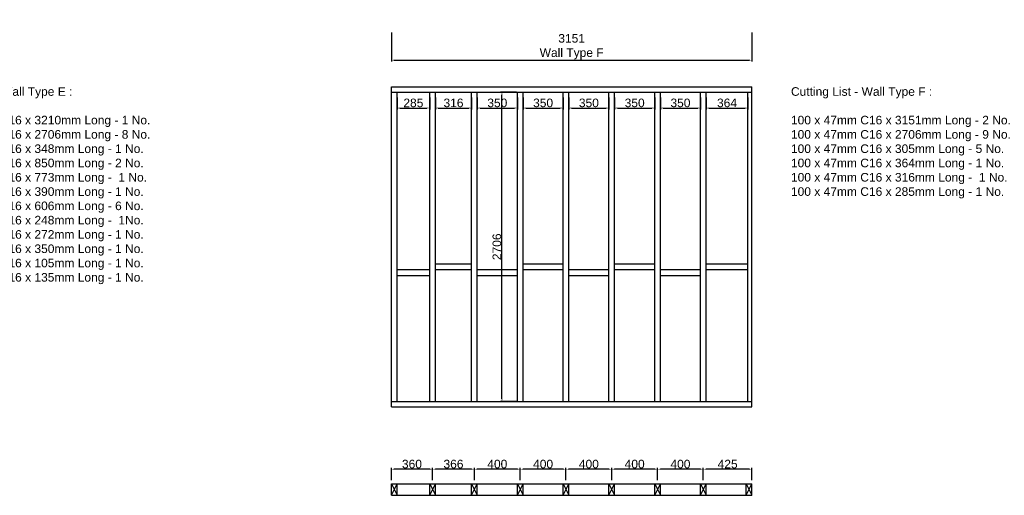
# Model space of a CAD drawing. Extents: x 333785 to 385459, y -97479 to 8502.
# Tile 13 of 89: x 349642 to 358245, y -68087 to -63927. Entities that reach past the tile are written whole.
import ezdxf

# ---------------------------------------------------------------- set-up
doc = ezdxf.new("R2010")
doc.units = 0
doc.header["$LTSCALE"] = 10
doc.layers.get('0').update_dxf_attribs({"color": 1, "linetype": 'CONTINUOUS'})
doc.layers.get('DEFPOINTS').update_dxf_attribs({"linetype": 'CONTINUOUS'})
doc.layers.add('A000T600', color=6, linetype='CONTINUOUS')
doc.styles.add('ARIAL', font='arial.ttf', dxfattribs={"height": 75})
doc.dimstyles.new('AEC-A', dxfattribs={"dimscale": 50, "dimtxt": 28, "dimasz": 2.5, "dimexe": 1.25, "dimexo": 0.625, "dimtad": 1, "dimdec": 1, "dimdsep": 46, "dimtxsty": 'ARIAL', "dimcen": 2.5, "dimadec": 0, "dimazin": 0, "dimtfac": 1, "dimtdec": 0, "dimtmove": 2, "dimatfit": 3, "dimfxl": 1, "dimtolj": 1, "dimtzin": 0, "dimarcsym": 0})

# ---------------------------------------------------------------- blocks, each defined once
blk = doc.blocks.new('*D778')
at = {"layer": 'A000T600', "color": 6, "linetype": 'Continuous', "lineweight": -2, "transparency": 16777216}
for p, q in [((352889.1, -64039.4), (352889.1, -64293.2)), ((356040.1, -64039.4), (356040.1, -64293.2)), ((352913.5, -64281), (356015.6, -64281))]:
    blk.add_line(p, q, dxfattribs=at)
at = {"layer": 'A000T600', "color": 6, "transparency": 16777216}
for points in [[(352913.5, -64276.9), (352913.5, -64285.1), (352889.1, -64281)], [(356015.6, -64276.9), (356015.6, -64285.1), (356040.1, -64281)]]:
    blk.add_solid(points, dxfattribs=at)
at = {"layer": 'DEFPOINTS', "color": 0, "transparency": 16777216}
for p in [(352889.1, -64033.3), (356040.1, -64033.3), (356040.1, -64281)]:
    blk.add_point(p, dxfattribs=at)
at = {"layer": 'A000T600', "color": 7, "transparency": 16777216, "insert": (354464.6, -64163.7), "char_height": 75, "attachment_point": 5, "style": 'ARIAL'}
blk.add_mtext('\\A1;3151\\PWall Type F', dxfattribs=at)
blk = doc.blocks.new('*D840')
at = {"layer": 'A000T600', "color": 6, "linetype": 'Continuous', "lineweight": -2, "transparency": 16777216}
for p, q in [((352889.1, -67953.6), (352889.1, -67846.3)), ((353224.6, -67858.5), (352913.5, -67858.5)), ((353249.1, -67953.6), (353249.1, -67846.3))]:
    blk.add_line(p, q, dxfattribs=at)
at = {"layer": 'A000T600', "color": 6, "transparency": 16777216}
for points in [[(352913.5, -67854.4), (352913.5, -67862.6), (352889.1, -67858.5)], [(353224.6, -67854.4), (353224.6, -67862.6), (353249.1, -67858.5)]]:
    blk.add_solid(points, dxfattribs=at)
at = {"layer": 'DEFPOINTS', "color": 0, "transparency": 16777216}
for p in [(352889.1, -67858.5), (352889.1, -67959.7), (353249.1, -67959.7)]:
    blk.add_point(p, dxfattribs=at)
at = {"layer": 'A000T600', "color": 7, "transparency": 16777216, "insert": (353069.1, -67814.1), "char_height": 75, "attachment_point": 5, "style": 'ARIAL'}
blk.add_mtext('\\A1;360', dxfattribs=at)
blk = doc.blocks.new('*D841')
at = {"layer": 'A000T600', "color": 6, "linetype": 'Continuous', "lineweight": -2, "transparency": 16777216}
for p, q in [((353249.1, -67953.6), (353249.1, -67846.3)), ((353590.6, -67858.5), (353273.5, -67858.5)), ((353615.1, -67953.6), (353615.1, -67846.3))]:
    blk.add_line(p, q, dxfattribs=at)
at = {"layer": 'A000T600', "color": 6, "transparency": 16777216}
for points in [[(353273.5, -67854.4), (353273.5, -67862.6), (353249.1, -67858.5)], [(353590.6, -67854.4), (353590.6, -67862.6), (353615.1, -67858.5)]]:
    blk.add_solid(points, dxfattribs=at)
at = {"layer": 'DEFPOINTS', "color": 0, "transparency": 16777216}
for p in [(353249.1, -67858.5), (353249.1, -67959.7), (353615.1, -67959.7)]:
    blk.add_point(p, dxfattribs=at)
at = {"layer": 'A000T600', "color": 7, "transparency": 16777216, "insert": (353432.1, -67814.1), "char_height": 75, "attachment_point": 5, "style": 'ARIAL'}
blk.add_mtext('\\A1;366', dxfattribs=at)
blk = doc.blocks.new('*D842')
at = {"layer": 'A000T600', "color": 6, "linetype": 'Continuous', "lineweight": -2, "transparency": 16777216}
for p, q in [((353615.1, -67953.6), (353615.1, -67846.3)), ((353990.6, -67858.5), (353639.5, -67858.5)), ((354015.1, -67953.6), (354015.1, -67846.3))]:
    blk.add_line(p, q, dxfattribs=at)
at = {"layer": 'A000T600', "color": 6, "transparency": 16777216}
for points in [[(353639.5, -67854.4), (353639.5, -67862.6), (353615.1, -67858.5)], [(353990.6, -67854.4), (353990.6, -67862.6), (354015.1, -67858.5)]]:
    blk.add_solid(points, dxfattribs=at)
at = {"layer": 'DEFPOINTS', "color": 0, "transparency": 16777216}
for p in [(353615.1, -67858.5), (353615.1, -67959.7), (354015.1, -67959.7)]:
    blk.add_point(p, dxfattribs=at)
at = {"layer": 'A000T600', "color": 7, "transparency": 16777216, "insert": (353815.1, -67814.1), "char_height": 75, "attachment_point": 5, "style": 'ARIAL'}
blk.add_mtext('\\A1;400', dxfattribs=at)
blk = doc.blocks.new('*D843')
at = {"layer": 'A000T600', "color": 6, "linetype": 'Continuous', "lineweight": -2, "transparency": 16777216}
for p, q in [((354015.1, -67953.6), (354015.1, -67846.3)), ((354390.6, -67858.5), (354039.5, -67858.5)), ((354415.1, -67953.6), (354415.1, -67846.3))]:
    blk.add_line(p, q, dxfattribs=at)
at = {"layer": 'A000T600', "color": 6, "transparency": 16777216}
for points in [[(354039.5, -67854.4), (354039.5, -67862.6), (354015.1, -67858.5)], [(354390.6, -67854.4), (354390.6, -67862.6), (354415.1, -67858.5)]]:
    blk.add_solid(points, dxfattribs=at)
at = {"layer": 'DEFPOINTS', "color": 0, "transparency": 16777216}
for p in [(354015.1, -67858.5), (354015.1, -67959.7), (354415.1, -67959.7)]:
    blk.add_point(p, dxfattribs=at)
at = {"layer": 'A000T600', "color": 7, "transparency": 16777216, "insert": (354215.1, -67814.1), "char_height": 75, "attachment_point": 5, "style": 'ARIAL'}
blk.add_mtext('\\A1;400', dxfattribs=at)
blk = doc.blocks.new('*D844')
at = {"layer": 'A000T600', "color": 6, "linetype": 'Continuous', "lineweight": -2, "transparency": 16777216}
for p, q in [((354415.1, -67953.6), (354415.1, -67846.3)), ((354790.6, -67858.5), (354439.5, -67858.5)), ((354815.1, -67953.6), (354815.1, -67846.3))]:
    blk.add_line(p, q, dxfattribs=at)
at = {"layer": 'A000T600', "color": 6, "transparency": 16777216}
for points in [[(354439.5, -67854.4), (354439.5, -67862.6), (354415.1, -67858.5)], [(354790.6, -67854.4), (354790.6, -67862.6), (354815.1, -67858.5)]]:
    blk.add_solid(points, dxfattribs=at)
at = {"layer": 'DEFPOINTS', "color": 0, "transparency": 16777216}
for p in [(354415.1, -67858.5), (354415.1, -67959.7), (354815.1, -67959.7)]:
    blk.add_point(p, dxfattribs=at)
at = {"layer": 'A000T600', "color": 7, "transparency": 16777216, "insert": (354615.1, -67814.1), "char_height": 75, "attachment_point": 5, "style": 'ARIAL'}
blk.add_mtext('\\A1;400', dxfattribs=at)
blk = doc.blocks.new('*D845')
at = {"layer": 'A000T600', "color": 6, "linetype": 'Continuous', "lineweight": -2, "transparency": 16777216}
for p, q in [((354815.1, -67953.6), (354815.1, -67846.3)), ((355190.6, -67858.5), (354839.5, -67858.5)), ((355215.1, -67953.6), (355215.1, -67846.3))]:
    blk.add_line(p, q, dxfattribs=at)
at = {"layer": 'A000T600', "color": 6, "transparency": 16777216}
for points in [[(354839.5, -67854.4), (354839.5, -67862.6), (354815.1, -67858.5)], [(355190.6, -67854.4), (355190.6, -67862.6), (355215.1, -67858.5)]]:
    blk.add_solid(points, dxfattribs=at)
at = {"layer": 'DEFPOINTS', "color": 0, "transparency": 16777216}
for p in [(354815.1, -67858.5), (354815.1, -67959.7), (355215.1, -67959.7)]:
    blk.add_point(p, dxfattribs=at)
at = {"layer": 'A000T600', "color": 7, "transparency": 16777216, "insert": (355015.1, -67814.1), "char_height": 75, "attachment_point": 5, "style": 'ARIAL'}
blk.add_mtext('\\A1;400', dxfattribs=at)
blk = doc.blocks.new('*D846')
at = {"layer": 'A000T600', "color": 6, "linetype": 'Continuous', "lineweight": -2, "transparency": 16777216}
for p, q in [((355215.1, -67953.6), (355215.1, -67846.3)), ((355590.6, -67858.5), (355239.5, -67858.5)), ((355615.1, -67953.6), (355615.1, -67846.3))]:
    blk.add_line(p, q, dxfattribs=at)
at = {"layer": 'A000T600', "color": 6, "transparency": 16777216}
for points in [[(355239.5, -67854.4), (355239.5, -67862.6), (355215.1, -67858.5)], [(355590.6, -67854.4), (355590.6, -67862.6), (355615.1, -67858.5)]]:
    blk.add_solid(points, dxfattribs=at)
at = {"layer": 'DEFPOINTS', "color": 0, "transparency": 16777216}
for p in [(355215.1, -67858.5), (355215.1, -67959.7), (355615.1, -67959.7)]:
    blk.add_point(p, dxfattribs=at)
at = {"layer": 'A000T600', "color": 7, "transparency": 16777216, "insert": (355415.1, -67814.1), "char_height": 75, "attachment_point": 5, "style": 'ARIAL'}
blk.add_mtext('\\A1;400', dxfattribs=at)
blk = doc.blocks.new('*D847')
at = {"layer": 'A000T600', "color": 6, "linetype": 'Continuous', "lineweight": -2, "transparency": 16777216}
for p, q in [((355615.1, -67953.6), (355615.1, -67846.3)), ((356015.6, -67858.5), (355639.5, -67858.5)), ((356040.1, -67953.6), (356040.1, -67846.3))]:
    blk.add_line(p, q, dxfattribs=at)
at = {"layer": 'A000T600', "color": 6, "transparency": 16777216}
for points in [[(355639.5, -67854.4), (355639.5, -67862.6), (355615.1, -67858.5)], [(356015.6, -67854.4), (356015.6, -67862.6), (356040.1, -67858.5)]]:
    blk.add_solid(points, dxfattribs=at)
at = {"layer": 'DEFPOINTS', "color": 0, "transparency": 16777216}
for p in [(355615.1, -67858.5), (355615.1, -67959.7), (356040.1, -67959.7)]:
    blk.add_point(p, dxfattribs=at)
at = {"layer": 'A000T600', "color": 7, "transparency": 16777216, "insert": (355827.6, -67814.1), "char_height": 75, "attachment_point": 5, "style": 'ARIAL'}
blk.add_mtext('\\A1;425', dxfattribs=at)
blk = doc.blocks.new('*D848')
at = {"layer": 'A000T600', "color": 6, "linetype": 'Continuous', "lineweight": -2, "transparency": 16777216}
for p, q in [((353984, -64560.3), (353843.6, -64560.3)), ((353855.9, -67241.9), (353855.9, -64584.8)), ((353984, -67266.3), (353843.6, -67266.3))]:
    blk.add_line(p, q, dxfattribs=at)
at = {"layer": 'A000T600', "color": 6, "transparency": 16777216}
for points in [[(353851.8, -64584.8), (353859.9, -64584.8), (353855.9, -64560.3)], [(353851.8, -67241.9), (353859.9, -67241.9), (353855.9, -67266.3)]]:
    blk.add_solid(points, dxfattribs=at)
at = {"layer": 'DEFPOINTS', "color": 0, "transparency": 16777216}
for p in [(353855.9, -64560.3), (353990.1, -64560.3), (353990.1, -67266.3)]:
    blk.add_point(p, dxfattribs=at)
at = {"layer": 'A000T600', "color": 7, "transparency": 16777216, "insert": (353811.5, -65913.3), "char_height": 75, "attachment_point": 5, "rotation": 90, "style": 'ARIAL'}
blk.add_mtext('\\A1;2706', dxfattribs=at)
blk = doc.blocks.new('*D850')
at = {"layer": 'A000T600', "color": 6, "linetype": 'Continuous', "lineweight": -2, "transparency": 16777216}
for p, q in [((352939.1, -64606.5), (352939.1, -64711.7)), ((353224.1, -64606.5), (353224.1, -64711.7)), ((352963.5, -64699.5), (353199.6, -64699.5))]:
    blk.add_line(p, q, dxfattribs=at)
at = {"layer": 'A000T600', "color": 6, "transparency": 16777216}
for points in [[(352963.5, -64695.4), (352963.5, -64703.5), (352939.1, -64699.5)], [(353199.6, -64695.4), (353199.6, -64703.5), (353224.1, -64699.5)]]:
    blk.add_solid(points, dxfattribs=at)
at = {"layer": 'DEFPOINTS', "color": 0, "transparency": 16777216}
for p in [(352939.1, -64600.4), (353224.1, -64600.4), (353224.1, -64699.5)]:
    blk.add_point(p, dxfattribs=at)
at = {"layer": 'A000T600', "color": 7, "transparency": 16777216, "insert": (353081.6, -64655.1), "char_height": 75, "attachment_point": 5, "style": 'ARIAL'}
blk.add_mtext('\\A1;285', dxfattribs=at)
blk = doc.blocks.new('*D851')
at = {"layer": 'A000T600', "color": 6, "linetype": 'Continuous', "lineweight": -2, "transparency": 16777216}
for p, q in [((353274.1, -64606.5), (353274.1, -64711.7)), ((353590.1, -64606.5), (353590.1, -64711.7)), ((353298.5, -64699.5), (353565.6, -64699.5))]:
    blk.add_line(p, q, dxfattribs=at)
at = {"layer": 'A000T600', "color": 6, "transparency": 16777216}
for points in [[(353298.5, -64695.4), (353298.5, -64703.5), (353274.1, -64699.5)], [(353565.6, -64695.4), (353565.6, -64703.5), (353590.1, -64699.5)]]:
    blk.add_solid(points, dxfattribs=at)
at = {"layer": 'DEFPOINTS', "color": 0, "transparency": 16777216}
for p in [(353274.1, -64600.4), (353590.1, -64600.4), (353590.1, -64699.5)]:
    blk.add_point(p, dxfattribs=at)
at = {"layer": 'A000T600', "color": 7, "transparency": 16777216, "insert": (353432.1, -64655), "char_height": 75, "attachment_point": 5, "style": 'ARIAL'}
blk.add_mtext('\\A1;316', dxfattribs=at)
blk = doc.blocks.new('*D852')
at = {"layer": 'A000T600', "color": 6, "linetype": 'Continuous', "lineweight": -2, "transparency": 16777216}
for p, q in [((353640.1, -64606.5), (353640.1, -64711.7)), ((353990.1, -64606.5), (353990.1, -64711.7)), ((353664.5, -64699.5), (353965.6, -64699.5))]:
    blk.add_line(p, q, dxfattribs=at)
at = {"layer": 'A000T600', "color": 6, "transparency": 16777216}
for points in [[(353664.5, -64695.4), (353664.5, -64703.5), (353640.1, -64699.5)], [(353965.6, -64695.4), (353965.6, -64703.5), (353990.1, -64699.5)]]:
    blk.add_solid(points, dxfattribs=at)
at = {"layer": 'DEFPOINTS', "color": 0, "transparency": 16777216}
for p in [(353640.1, -64600.4), (353990.1, -64600.4), (353990.1, -64699.5)]:
    blk.add_point(p, dxfattribs=at)
at = {"layer": 'A000T600', "color": 7, "transparency": 16777216, "insert": (353815.1, -64655), "char_height": 75, "attachment_point": 5, "style": 'ARIAL'}
blk.add_mtext('\\A1;350', dxfattribs=at)
blk = doc.blocks.new('*D853')
at = {"layer": 'A000T600', "color": 6, "linetype": 'Continuous', "lineweight": -2, "transparency": 16777216}
for p, q in [((354040.1, -64606.5), (354040.1, -64711.7)), ((354390.1, -64606.5), (354390.1, -64711.7)), ((354064.5, -64699.5), (354365.6, -64699.5))]:
    blk.add_line(p, q, dxfattribs=at)
at = {"layer": 'A000T600', "color": 6, "transparency": 16777216}
for points in [[(354064.5, -64695.4), (354064.5, -64703.5), (354040.1, -64699.5)], [(354365.6, -64695.4), (354365.6, -64703.5), (354390.1, -64699.5)]]:
    blk.add_solid(points, dxfattribs=at)
at = {"layer": 'DEFPOINTS', "color": 0, "transparency": 16777216}
for p in [(354040.1, -64600.4), (354390.1, -64600.4), (354390.1, -64699.5)]:
    blk.add_point(p, dxfattribs=at)
at = {"layer": 'A000T600', "color": 7, "transparency": 16777216, "insert": (354215.1, -64655), "char_height": 75, "attachment_point": 5, "style": 'ARIAL'}
blk.add_mtext('\\A1;350', dxfattribs=at)
blk = doc.blocks.new('*D854')
at = {"layer": 'A000T600', "color": 6, "linetype": 'Continuous', "lineweight": -2, "transparency": 16777216}
for p, q in [((354440.1, -64606.5), (354440.1, -64711.7)), ((354790.1, -64606.5), (354790.1, -64711.7)), ((354464.5, -64699.5), (354765.6, -64699.5))]:
    blk.add_line(p, q, dxfattribs=at)
at = {"layer": 'A000T600', "color": 6, "transparency": 16777216}
for points in [[(354464.5, -64695.4), (354464.5, -64703.5), (354440.1, -64699.5)], [(354765.6, -64695.4), (354765.6, -64703.5), (354790.1, -64699.5)]]:
    blk.add_solid(points, dxfattribs=at)
at = {"layer": 'DEFPOINTS', "color": 0, "transparency": 16777216}
for p in [(354440.1, -64600.4), (354790.1, -64600.4), (354790.1, -64699.5)]:
    blk.add_point(p, dxfattribs=at)
at = {"layer": 'A000T600', "color": 7, "transparency": 16777216, "insert": (354615.1, -64655), "char_height": 75, "attachment_point": 5, "style": 'ARIAL'}
blk.add_mtext('\\A1;350', dxfattribs=at)
blk = doc.blocks.new('*D855')
at = {"layer": 'A000T600', "color": 6, "linetype": 'Continuous', "lineweight": -2, "transparency": 16777216}
for p, q in [((354840.1, -64606.5), (354840.1, -64711.7)), ((355190.1, -64606.5), (355190.1, -64711.7)), ((354864.5, -64699.5), (355165.6, -64699.5))]:
    blk.add_line(p, q, dxfattribs=at)
at = {"layer": 'A000T600', "color": 6, "transparency": 16777216}
for points in [[(354864.5, -64695.4), (354864.5, -64703.5), (354840.1, -64699.5)], [(355165.6, -64695.4), (355165.6, -64703.5), (355190.1, -64699.5)]]:
    blk.add_solid(points, dxfattribs=at)
at = {"layer": 'DEFPOINTS', "color": 0, "transparency": 16777216}
for p in [(354840.1, -64600.4), (355190.1, -64600.4), (355190.1, -64699.5)]:
    blk.add_point(p, dxfattribs=at)
at = {"layer": 'A000T600', "color": 7, "transparency": 16777216, "insert": (355015.1, -64655), "char_height": 75, "attachment_point": 5, "style": 'ARIAL'}
blk.add_mtext('\\A1;350', dxfattribs=at)
blk = doc.blocks.new('*D856')
at = {"layer": 'A000T600', "color": 6, "linetype": 'Continuous', "lineweight": -2, "transparency": 16777216}
for p, q in [((355240.1, -64606.5), (355240.1, -64711.7)), ((355590.1, -64606.5), (355590.1, -64711.7)), ((355264.5, -64699.5), (355565.6, -64699.5))]:
    blk.add_line(p, q, dxfattribs=at)
at = {"layer": 'A000T600', "color": 6, "transparency": 16777216}
for points in [[(355264.5, -64695.4), (355264.5, -64703.5), (355240.1, -64699.5)], [(355565.6, -64695.4), (355565.6, -64703.5), (355590.1, -64699.5)]]:
    blk.add_solid(points, dxfattribs=at)
at = {"layer": 'DEFPOINTS', "color": 0, "transparency": 16777216}
for p in [(355240.1, -64600.4), (355590.1, -64600.4), (355590.1, -64699.5)]:
    blk.add_point(p, dxfattribs=at)
at = {"layer": 'A000T600', "color": 7, "transparency": 16777216, "insert": (355415.1, -64655), "char_height": 75, "attachment_point": 5, "style": 'ARIAL'}
blk.add_mtext('\\A1;350', dxfattribs=at)
blk = doc.blocks.new('*D857')
at = {"layer": 'A000T600', "color": 6, "linetype": 'Continuous', "lineweight": -2, "transparency": 16777216}
for p, q in [((355640.1, -64606.5), (355640.1, -64711.7)), ((356004.1, -64606.5), (356004.1, -64711.7)), ((355664.5, -64699.5), (355979.6, -64699.5))]:
    blk.add_line(p, q, dxfattribs=at)
at = {"layer": 'A000T600', "color": 6, "transparency": 16777216}
for points in [[(355664.5, -64695.4), (355664.5, -64703.5), (355640.1, -64699.5)], [(355979.6, -64695.4), (355979.6, -64703.5), (356004.1, -64699.5)]]:
    blk.add_solid(points, dxfattribs=at)
at = {"layer": 'DEFPOINTS', "color": 0, "transparency": 16777216}
for p in [(355640.1, -64600.4), (356004.1, -64600.4), (356004.1, -64699.5)]:
    blk.add_point(p, dxfattribs=at)
at = {"layer": 'A000T600', "color": 7, "transparency": 16777216, "insert": (355822.1, -64655), "char_height": 75, "attachment_point": 5, "style": 'ARIAL'}
blk.add_mtext('\\A1;364', dxfattribs=at)

msp = doc.modelspace()

# ---------------------------------------------------------------- linework, layer by layer
at = {"layer": 'A000T600', "color": 7}
for p, q in [((352889.1, -67313.3), (352889.1, -64513.3)), ((352889.1, -64513.3), (356040.1, -64513.3)), ((356040.1, -67313.3), (356040.1, -64513.3)), ((352889.1, -67313.3), (356040.1, -67313.3)), ((352889.1, -68087.3), (352889.1, -67987.3)), ((352889.1, -67987.3), (352939.1, -67987.3)), ((352939.1, -68087.3), (352939.1, -67987.3)), ((353224.1, -68087.3), (353224.1, -67987.3)), ((353224.1, -67987.3), (353274.1, -67987.3)), ((353274.1, -68087.3), (353274.1, -67987.3)), ((353590.1, -68087.3), (353590.1, -67987.3)), ((353590.1, -67987.3), (353640.1, -67987.3)), ((353640.1, -68087.3), (353640.1, -67987.3)), ((353990.1, -68087.3), (353990.1, -67987.3)), ((353990.1, -67987.3), (354040.1, -67987.3)), ((354040.1, -68087.3), (354040.1, -67987.3)), ((354390.1, -68087.3), (354390.1, -67987.3)), ((354390.1, -67987.3), (354440.1, -67987.3)), ((354440.1, -68087.3), (354440.1, -67987.3)), ((354790.1, -68087.3), (354790.1, -67987.3)), ((354790.1, -67987.3), (354840.1, -67987.3)), ((354840.1, -68087.3), (354840.1, -67987.3)), ((355190.1, -68087.3), (355190.1, -67987.3)), ((355190.1, -67987.3), (355240.1, -67987.3)), ((355240.1, -68087.3), (355240.1, -67987.3)), ((355590.1, -68087.3), (355590.1, -67987.3)), ((355590.1, -67987.3), (355640.1, -67987.3)), ((355640.1, -68087.3), (355640.1, -67987.3)), ((355990.1, -67987.3), (356040.1, -67987.3)), ((355990.1, -68087.3), (355990.1, -67987.3)), ((356040.1, -68087.3), (356040.1, -67987.3)), ((352889.1, -68087.3), (352939.1, -68087.3)), ((353224.1, -68087.3), (353274.1, -68087.3)), ((353590.1, -68087.3), (353640.1, -68087.3)), ((353990.1, -68087.3), (354040.1, -68087.3)), ((354390.1, -68087.3), (354440.1, -68087.3)), ((354790.1, -68087.3), (354840.1, -68087.3)), ((355190.1, -68087.3), (355240.1, -68087.3)), ((355590.1, -68087.3), (355640.1, -68087.3)), ((355990.1, -68087.3), (356040.1, -68087.3))]:
    msp.add_line(p, q, dxfattribs=at)
at = {"layer": 'A000T600', "color": 1}
for p, q in [((352889.1, -64560.3), (356040.1, -64560.3)), ((352939.1, -67266.3), (352939.1, -64560.3)), ((353224.1, -67266.3), (353224.1, -64560.3)), ((353274.1, -67266.3), (353274.1, -64560.3)), ((353590.1, -67266.3), (353590.1, -64560.3)), ((353640.1, -67266.3), (353640.1, -64560.3)), ((353990.1, -67266.3), (353990.1, -64560.3)), ((354040.1, -67266.3), (354040.1, -64560.3)), ((354390.1, -67266.3), (354390.1, -64560.3)), ((354440.1, -67266.3), (354440.1, -64560.3)), ((354790.1, -67266.3), (354790.1, -64560.3)), ((354840.1, -67266.3), (354840.1, -64560.3)), ((355190.1, -67266.3), (355190.1, -64560.3)), ((355240.1, -67266.3), (355240.1, -64560.3)), ((355590.1, -67266.3), (355590.1, -64560.3)), ((355640.1, -67266.3), (355640.1, -64560.3)), ((356004.1, -67266.3), (356004.1, -64560.3)), ((353274.1, -66063.3), (353590.1, -66063.3)), ((354040.1, -66063.3), (354390.1, -66063.3)), ((354840.1, -66063.3), (355190.1, -66063.3)), ((355640.1, -66063.3), (356004.1, -66063.3)), ((352939.1, -66113.3), (353224.1, -66113.3)), ((353274.1, -66113.3), (353590.1, -66113.3)), ((353640.1, -66113.3), (353990.1, -66113.3)), ((354040.1, -66113.3), (354390.1, -66113.3)), ((354440.1, -66113.3), (354790.1, -66113.3)), ((354840.1, -66113.3), (355190.1, -66113.3)), ((355240.1, -66113.3), (355590.1, -66113.3)), ((355640.1, -66113.3), (356004.1, -66113.3)), ((352939.1, -66163.3), (353224.1, -66163.3)), ((353640.1, -66163.3), (353990.1, -66163.3)), ((354440.1, -66163.3), (354790.1, -66163.3)), ((355240.1, -66163.3), (355590.1, -66163.3)), ((352889.1, -67266.3), (356040.1, -67266.3)), ((352939.1, -67987.3), (353224.1, -67987.3)), ((353274.1, -67987.3), (353590.1, -67987.3)), ((353640.1, -67987.3), (353990.1, -67987.3)), ((354040.1, -67987.3), (354390.1, -67987.3)), ((354440.1, -67987.3), (354790.1, -67987.3)), ((354840.1, -67987.3), (355190.1, -67987.3)), ((355240.1, -67987.3), (355590.1, -67987.3)), ((355640.1, -67987.3), (355990.1, -67987.3)), ((352939.1, -68087.3), (353224.1, -68087.3)), ((353274.1, -68087.3), (353590.1, -68087.3)), ((353640.1, -68087.3), (353990.1, -68087.3)), ((354040.1, -68087.3), (354390.1, -68087.3)), ((354440.1, -68087.3), (354790.1, -68087.3)), ((354840.1, -68087.3), (355190.1, -68087.3)), ((355240.1, -68087.3), (355590.1, -68087.3)), ((355640.1, -68087.3), (355990.1, -68087.3))]:
    msp.add_line(p, q, dxfattribs=at)
at = {"layer": 'A000T600', "color": 6}
for p, q in [((352889.1, -67987.3), (352939.1, -68087.3)), ((352889.1, -68087.3), (352939.1, -67987.3)), ((353224.1, -67987.3), (353274.1, -68087.3)), ((353224.1, -68087.3), (353274.1, -67987.3)), ((353590.1, -67987.3), (353640.1, -68087.3)), ((353590.1, -68087.3), (353640.1, -67987.3)), ((353990.1, -67987.3), (354040.1, -68087.3)), ((353990.1, -68087.3), (354040.1, -67987.3)), ((354390.1, -67987.3), (354440.1, -68087.3)), ((354390.1, -68087.3), (354440.1, -67987.3)), ((354790.1, -67987.3), (354840.1, -68087.3)), ((354790.1, -68087.3), (354840.1, -67987.3)), ((355190.1, -67987.3), (355240.1, -68087.3)), ((355190.1, -68087.3), (355240.1, -67987.3)), ((355590.1, -67987.3), (355640.1, -68087.3)), ((355590.1, -68087.3), (355640.1, -67987.3)), ((355990.1, -67987.3), (356040.1, -68087.3)), ((355990.1, -68087.3), (356040.1, -67987.3))]:
    msp.add_line(p, q, dxfattribs=at)

# ---------------------------------------------------------------- texts
at = {"color": 7, "ltscale": 2.25, "char_height": 75, "attachment_point": 1, "style": 'ARIAL'}
for s, insert in [('Cutting List - Wall Type E :\\P\\P100 x 47mm C16 x 3210mm Long - 1 No.\\P100 x 47mm C16 x 2706mm Long - 8 No.\\P100 x 47mm C16 x 348mm Long - 1 No.\\P100 x 47mm C16 x 850mm Long - 2 No.\\P100 x 47mm C16 x 773mm Long -  1 No.\\P100 x 47mm C16 x 390mm Long - 1 No.\\P100 x 47mm C16 x 606mm Long - 6 No.\\P100 x 47mm C16 x 248mm Long -  1No.\\P100 x 47mm C16 x 272mm Long - 1 No.\\P100 x 47mm C16 x 350mm Long - 1 No.\\P100 x 47mm C16 x 105mm Long - 1 No.\\P100 x 47mm C16 x 135mm Long - 1 No.', (348862.3, -64517.5)), ('Cutting List - Wall Type F :\\P\\P100 x 47mm C16 x 3151mm Long - 2 No.\\P100 x 47mm C16 x 2706mm Long - 9 No.\\P100 x 47mm C16 x 305mm Long - 5 No.\\P100 x 47mm C16 x 364mm Long - 1 No.\\P100 x 47mm C16 x 316mm Long -  1 No.\\P100 x 47mm C16 x 285mm Long - 1 No.', (356380.8, -64517.5))]:
    msp.add_mtext_dynamic_manual_height_columns(s, width=2398.315, gutter_width=375, heights=[0], dxfattribs=dict(at, insert=insert))

# ---------------------------------------------------------------- dimensions: what is measured, and where the dimension line sits
at = {"layer": 'A000T600', "color": 3}
dim = msp.add_linear_dim(base=(356040.1, -64281), p1=(352889.1, -64033.3), p2=(356040.1, -64033.3), angle=180, text='<>\\PWall Type F', dimstyle='AEC-A', override={"dimscale": 9.779315, "dimtxt": 200, "dimdec": 0, "dimclrd": 6, "dimclre": 6, "dimclrt": 7, "dimfxl": 1.25}, dxfattribs=at)
dim.commit()
dim.dimension.update_dxf_attribs({"geometry": '*D778', "text_midpoint": (354464.6, -64163.7)})
for base, p1, p2, picture, middle in [((353224.1, -64699.5), (352939.1, -64600.4), (353224.1, -64600.4), '*D850', (353081.6, -64655.1)), ((353590.1, -64699.5), (353274.1, -64600.4), (353590.1, -64600.4), '*D851', (353432.1, -64655)), ((353990.1, -64699.5), (353640.1, -64600.4), (353990.1, -64600.4), '*D852', (353815.1, -64655)), ((354390.1, -64699.5), (354040.1, -64600.4), (354390.1, -64600.4), '*D853', (354215.1, -64655)), ((354790.1, -64699.5), (354440.1, -64600.4), (354790.1, -64600.4), '*D854', (354615.1, -64655)), ((355190.1, -64699.5), (354840.1, -64600.4), (355190.1, -64600.4), '*D855', (355015.1, -64655)), ((355590.1, -64699.5), (355240.1, -64600.4), (355590.1, -64600.4), '*D856', (355415.1, -64655)), ((356004.1, -64699.5), (355640.1, -64600.4), (356004.1, -64600.4), '*D857', (355822.1, -64655)), ((352889.1, -67858.5), (353249.1, -67959.7), (352889.1, -67959.7), '*D840', (353069.1, -67814.1)), ((353249.1, -67858.5), (353615.1, -67959.7), (353249.1, -67959.7), '*D841', (353432.1, -67814.1)), ((353615.1, -67858.5), (354015.1, -67959.7), (353615.1, -67959.7), '*D842', (353815.1, -67814.1)), ((354015.1, -67858.5), (354415.1, -67959.7), (354015.1, -67959.7), '*D843', (354215.1, -67814.1)), ((354415.1, -67858.5), (354815.1, -67959.7), (354415.1, -67959.7), '*D844', (354615.1, -67814.1)), ((354815.1, -67858.5), (355215.1, -67959.7), (354815.1, -67959.7), '*D845', (355015.1, -67814.1)), ((355215.1, -67858.5), (355615.1, -67959.7), (355215.1, -67959.7), '*D846', (355415.1, -67814.1)), ((355615.1, -67858.5), (356040.1, -67959.7), (355615.1, -67959.7), '*D847', (355827.6, -67814.1))]:
    dim = msp.add_linear_dim(base=base, p1=p1, p2=p2, dimstyle='AEC-A', override={"dimscale": 9.779315, "dimtxt": 200, "dimdec": 0, "dimclrd": 6, "dimclre": 6, "dimclrt": 7, "dimfxl": 1.25}, dxfattribs=at)
    dim.commit()
    dim.dimension.update_dxf_attribs({"geometry": picture, "text_midpoint": middle})
dim = msp.add_linear_dim(base=(353855.9, -64560.3), p1=(353990.1, -67266.3), p2=(353990.1, -64560.3), angle=90, dimstyle='AEC-A', override={"dimscale": 9.779315, "dimtxt": 200, "dimdec": 0, "dimclrd": 6, "dimclre": 6, "dimclrt": 7, "dimfxl": 1.25}, dxfattribs=at)
dim.commit()
dim.dimension.update_dxf_attribs({"geometry": '*D848', "text_midpoint": (353811.5, -65913.3)})

doc.saveas('drawing.dxf')
